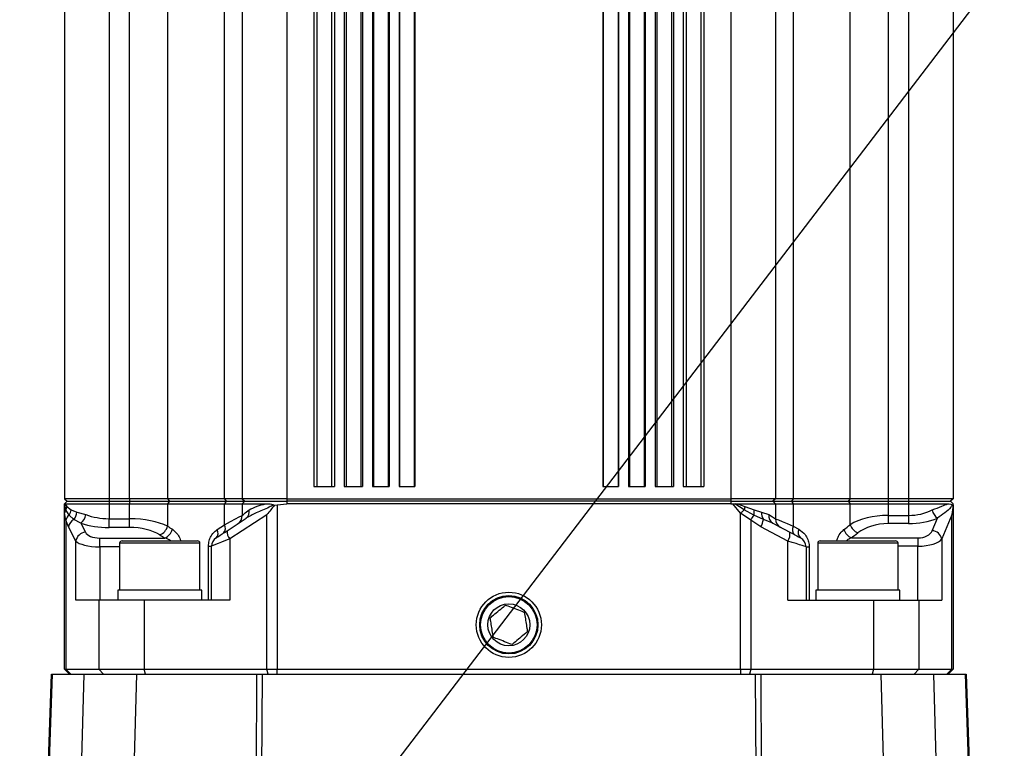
# Model space of a CAD drawing. Extents: x 0 to 16820, y 0 to 11880.
# Tile 55 of 84: x 8687 to 8886, y 6924 to 7071. Entities that reach past the tile are written whole.
import ezdxf

# ---------------------------------------------------------------- set-up
doc = ezdxf.new("R2010")
doc.units = 0
doc.header["$LTSCALE"] = 20
doc.layers.get('0').update_dxf_attribs({"linetype": 'CONTINUOUS'})
doc.styles.add('SLDTEXTSTYLE0', font='TXT', dxfattribs={"width": 0.605})
doc.dimstyles.new('SLDDIMSTYLE0', dxfattribs={"dimtxt": 100, "dimasz": 100, "dimexe": 0, "dimexo": 0.0625, "dimgap": 25, "dimtad": 1, "dimdec": 1, "dimrnd": 1e-09, "dimzin": 12, "dimtxsty": 'SLDTEXTSTYLE0', "dimsah": 1, "dimcen": 0, "dimazin": 3, "dimtfac": 1, "dimtofl": 0, "dimtmove": 0, "dimatfit": 3, "dimtolj": 1, "dimtzin": 12})
doc.dimstyles.new('SLDDIMSTYLE1', dxfattribs={"dimtxt": 100, "dimasz": 100, "dimexe": 0, "dimexo": 0.0625, "dimgap": 25, "dimtad": 1, "dimdec": 4, "dimlfac": 20, "dimzin": 12, "dimtxsty": 'SLDTEXTSTYLE0', "dimsah": 1, "dimcen": 0.09, "dimadec": 1, "dimazin": 3, "dimtfac": 1, "dimtofl": 0, "dimtmove": 0, "dimatfit": 3, "dimtolj": 1, "dimtzin": 12})

# ---------------------------------------------------------------- blocks, each defined once
blk = doc.blocks.new('_D')
at = {"color": 7, "linetype": 'CONTINUOUS'}
for q in [(10380.8, 9036.16), (8366, 6401.82)]:
    blk.add_line((9334.36, 7667.96), q, dxfattribs=at)
blk.add_solid([(9334.36, 7667.96), (9407.03, 7738.27), (9383.2, 7756.5)], dxfattribs=at)
at = {"color": 7, "linetype": 'CONTINUOUS', "insert": (10032.55, 8792.98), "char_height": 100, "attachment_point": 1, "rotation": 52.5905, "style": 'SLDTEXTSTYLE0'}
blk.add_mtext('R1594', dxfattribs=at)
blk = doc.blocks.new('_D_1')
at = {"color": 7, "linetype": 'CONTINUOUS'}
blk.add_line((11867.49, 8642.4), (8366, 6401.82), dxfattribs=at)
blk.add_solid([(11867.49, 8642.4), (11775.17, 8601.13), (11791.34, 8575.86)], dxfattribs=at)
at = {"color": 7, "linetype": 'CONTINUOUS', "insert": (9875.65, 7520.81), "char_height": 100, "attachment_point": 1, "rotation": 32.6149, "style": 'SLDTEXTSTYLE0'}
blk.add_mtext('R4157', dxfattribs=at)
blk = doc.blocks.new('_D_2')
at = {"color": 7, "linetype": 'CONTINUOUS'}
for p, q in [((4232.76, 7130.62), (3693.35, 7225.73)), ((8406, 6401.82), (13110.72, 6401.82))]:
    blk.add_line(p, q, dxfattribs=at)
blk.add_arc((8366, 6401.82), 4714.73, 0, 170, dxfattribs=at)
for points in [[(3722.9, 7220.52), (3756.05, 7316.05), (3726.56, 7321.58)], [(13080.72, 6401.82), (13094.66, 6501.97), (13064.66, 6501.66)]]:
    blk.add_solid(points, dxfattribs=at)
at = {"color": 7, "linetype": 'CONTINUOUS', "insert": (8646.6, 11239.4), "char_height": 100, "attachment_point": 1, "rotation": 355, "style": 'SLDTEXTSTYLE0'}
blk.add_mtext('170°', dxfattribs=at)

msp = doc.modelspace()

# ---------------------------------------------------------------- linework, layer by layer
at = {"color": 7, "linetype": 'CONTINUOUS'}
for p, q in [((8695.9969414, 7144.3198024), (8695.9969414, 6974.3197857)), ((8731.996925, 7144.3198024), (8731.996925, 6974.3197857)), ((8839.9969352, 7144.3198024), (8839.9969352, 6974.3197857)), ((8875.9969188, 7144.3198024), (8875.9969188, 6974.3197857)), ((8746.4969171, 7141.3197814), (8746.4969171, 6976.8197833)), ((8750.6464137, 7141.3197814), (8750.6464137, 6976.8197833)), ((8752.6464177, 7141.3197814), (8752.6464177, 6976.8197833)), ((8756.3732577, 7141.3197814), (8756.3732577, 6976.8197833)), ((8758.3732618, 7141.3197814), (8758.3732618, 6976.8197833)), ((8761.7781175, 7141.3197814), (8761.7781175, 6976.8197833)), ((8763.7781216, 7141.3197814), (8763.7781216, 6976.8197833)), ((8766.939701, 7141.3197814), (8766.939701, 6976.8197833)), ((8805.0541593, 7141.3197814), (8805.0541593, 6976.8197833)), ((8808.2157386, 7141.3197814), (8808.2157386, 6976.8197833)), ((8810.2157129, 7141.3197814), (8810.2157129, 6976.8197833)), ((8813.6205984, 7141.3197814), (8813.6205984, 6976.8197833)), ((8815.6206025, 7141.3197814), (8815.6206025, 6976.8197833)), ((8819.3474425, 7141.3197814), (8819.3474425, 6976.8197833)), ((8821.3474466, 7141.3197814), (8821.3474466, 6976.8197833)), ((8825.4969431, 7141.3197814), (8825.4969431, 6976.8197833)), ((8746.4969171, 6976.8197833), (8750.6464137, 6976.8197833)), ((8752.6464177, 6976.8197833), (8756.3732577, 6976.8197833)), ((8758.3732618, 6976.8197833), (8761.7781175, 6976.8197833)), ((8763.7781216, 6976.8197833), (8766.939701, 6976.8197833)), ((8805.0541593, 6976.8197833), (8808.2157386, 6976.8197833)), ((8810.2157129, 6976.8197833), (8813.6205984, 6976.8197833)), ((8815.6206025, 6976.8197833), (8819.3474425, 6976.8197833)), ((8821.3474466, 6976.8197833), (8825.4969431, 6976.8197833)), ((8704.996915, 6974.3197857), (8695.9969414, 6974.3197857)), ((8695.9969414, 6974.3197857), (8696.496935, 6973.8198219)), ((8696.496935, 6973.8198219), (8695.9969414, 6973.3197986)), ((8696.496935, 6973.8198219), (8704.996915, 6973.8198219)), ((8709.1594351, 6974.3197857), (8704.996915, 6974.3197857)), ((8704.996915, 6973.8198219), (8709.1594351, 6973.8198219)), ((8716.8431891, 6974.3197857), (8709.1594351, 6974.3197857)), ((8709.1594351, 6973.8198219), (8717.2273709, 6973.8198219)), ((8728.3969237, 6974.3197857), (8716.8431891, 6974.3197857)), ((8717.2273709, 6973.8198219), (8728.716941, 6973.8198219)), ((8731.996925, 6974.3197857), (8728.3969237, 6974.3197857)), ((8728.716941, 6973.8198219), (8732.4969186, 6973.8198219)), ((8740.9969283, 6974.3197857), (8731.996925, 6974.3197857)), ((8731.996925, 6974.3197857), (8732.4969186, 6973.8198219)), ((8732.4969186, 6973.8198219), (8731.996925, 6973.3197986)), ((8732.4969186, 6973.8198219), (8740.9969283, 6973.8198219)), ((8740.9969283, 6974.3197857), (8830.9969319, 6974.3197857)), ((8830.9969319, 6973.8198219), (8740.9969283, 6973.8198219)), ((8839.9969352, 6974.3197857), (8830.9969319, 6974.3197857)), ((8830.9969319, 6973.8198219), (8839.4969417, 6973.8198219)), ((8839.9969352, 6974.3197857), (8839.4969417, 6973.8198219)), ((8839.4969417, 6973.8198219), (8839.9969352, 6973.3197986)), ((8839.4969417, 6973.8198219), (8843.2769192, 6973.8198219)), ((8843.5969366, 6974.3197857), (8839.9969352, 6974.3197857)), ((8843.2769192, 6973.8198219), (8854.7664894, 6973.8198219)), ((8855.1506711, 6974.3197857), (8843.5969366, 6974.3197857)), ((8854.7664894, 6973.8198219), (8862.8344251, 6973.8198219)), ((8862.8344251, 6974.3197857), (8855.1506711, 6974.3197857)), ((8866.9969155, 6974.3197857), (8862.8344251, 6974.3197857)), ((8862.8344251, 6973.8198219), (8866.9969155, 6973.8198219)), ((8875.9969188, 6974.3197857), (8866.9969155, 6974.3197857)), ((8866.9969155, 6973.8198219), (8875.496955, 6973.8198219)), ((8875.9969188, 6974.3197857), (8875.496955, 6973.8198219)), ((8875.496955, 6973.8198219), (8875.9969188, 6973.3197986)), ((8695.9969414, 6973.3112155), (8696.0211707, 6973.3096062)), ((8695.9969414, 6971.4103638), (8695.9969414, 6973.3112155)), ((8696.0211707, 6973.3096062), (8696.0951401, 6973.3197986)), ((8696.0951401, 6973.3197986), (8704.996915, 6973.3197986)), ((8704.996915, 6973.3197986), (8709.1594351, 6973.3197986)), ((8709.1594351, 6973.3197986), (8716.8431891, 6973.3197986)), ((8716.8431891, 6973.3197986), (8728.3969237, 6973.3197986)), ((8728.3969237, 6973.3197986), (8731.996925, 6973.3197986)), ((8731.996925, 6973.3197986), (8736.7590977, 6973.3197986)), ((8731.996925, 6973.3197986), (8731.996925, 6970.9694682)), ((8738.3404089, 6973.095089), (8738.5315312, 6973.0044304)), ((8738.5315312, 6973.0044304), (8739.0501512, 6973.1116591)), ((8739.0501512, 6973.1116591), (8740.9969283, 6973.3197986)), ((8830.9969319, 6973.3197986), (8740.9969283, 6973.3197986)), ((8830.9969319, 6973.3197986), (8831.3893391, 6973.3112155)), ((8831.3893391, 6973.3112155), (8831.783743, 6973.3096062)), ((8831.783743, 6973.3096062), (8832.3228968, 6973.3197986)), ((8832.3228968, 6973.3197986), (8839.9969352, 6973.3197986)), ((8839.9969352, 6973.3197986), (8839.9969352, 6970.2941476)), ((8839.9969352, 6973.3197986), (8843.5969366, 6973.3197986)), ((8843.5969366, 6973.3197986), (8855.1506711, 6973.3197986)), ((8855.1506711, 6973.3197986), (8862.8344251, 6973.3197986)), ((8862.8344251, 6973.3197986), (8866.9969155, 6973.3197986)), ((8866.9969155, 6973.3197986), (8874.936731, 6973.3197986)), ((8875.8308006, 6973.095089), (8875.9801103, 6973.0044304)), ((8875.9801103, 6973.0044304), (8875.9969188, 6973.1116591)), ((8875.9969188, 6973.1116591), (8875.9969188, 6939.8197828)), ((8695.9969414, 6939.8197828), (8695.9969414, 6971.4103638)), ((8728.9137555, 6967.8688346), (8732.7584339, 6970.3877269)), ((8839.4657088, 6969.365686), (8842.9150296, 6967.5514995)), ((8707.6512588, 6965.8198057), (8722.6461185, 6965.8198057)), ((8722.6461185, 6965.8198057), (8722.9212536, 6965.8198057)), ((8849.0726067, 6965.8198057), (8864.3426014, 6965.8198057)), ((8707.1512355, 6965.3197823), (8707.1512355, 6955.8198152)), ((8723.4212471, 6955.8198152), (8723.4212471, 6965.3197823)), ((8725.7862402, 6953.8197814), (8725.7862402, 6964.7391139)), ((8846.20762, 6964.6119176), (8846.20762, 6953.8197814)), ((8848.5726131, 6965.3197823), (8848.5726131, 6955.8198152)), ((8864.842595, 6955.8198152), (8864.842595, 6965.3197823)), ((8706.7862464, 6955.8198152), (8706.7862464, 6953.8197814)), ((8707.4345661, 6955.8198152), (8706.7862464, 6955.8198152)), ((8723.7862362, 6955.8198152), (8707.4345661, 6955.8198152)), ((8723.7862362, 6953.8197814), (8723.7862362, 6955.8198152)), ((8848.2075943, 6955.8198152), (8848.2075943, 6953.8197814)), ((8859.9635376, 6955.8198152), (8848.2075943, 6955.8198152)), ((8865.2076138, 6955.8198152), (8859.9635376, 6955.8198152)), ((8865.2076138, 6953.8197814), (8865.2076138, 6955.8198152)), ((8702.9300047, 6953.8197814), (8698.275776, 6953.8197814)), ((8712.122382, 6953.8197814), (8702.9300047, 6953.8197814)), ((8729.492159, 6953.8197814), (8712.122382, 6953.8197814)), ((8842.5017012, 6953.8197814), (8859.8714782, 6953.8197814)), ((8859.8714782, 6953.8197814), (8869.0638853, 6953.8197814)), ((8869.0638853, 6953.8197814), (8873.7180544, 6953.8197814)), ((8696.9969286, 6938.8197957), (8695.9969414, 6939.8197828)), ((8695.9969414, 6939.8197828), (8696.2695135, 6939.8197828)), ((8696.2695135, 6939.8197828), (8702.9300047, 6939.8197828)), ((8702.9300047, 6939.8197828), (8712.122382, 6939.8197828)), ((8712.122382, 6939.8197828), (8736.9796051, 6939.8197828)), ((8736.9796051, 6939.8197828), (8739.0501512, 6939.8197828)), ((8739.0501512, 6939.8197828), (8832.943709, 6939.8197828)), ((8832.943709, 6939.8197828), (8835.0142552, 6939.8197828)), ((8835.0142552, 6939.8197828), (8859.8714782, 6939.8197828)), ((8859.8714782, 6939.8197828), (8869.0638853, 6939.8197828)), ((8869.0638853, 6939.8197828), (8875.7243468, 6939.8197828)), ((8875.9969188, 6939.8197828), (8874.9969317, 6938.8197957)), ((8875.7243468, 6939.8197828), (8875.9969188, 6939.8197828)), ((8690.5636204, 6859.8207234), (8693.322332, 6938.8197957)), ((8693.322332, 6938.8197957), (8693.4585286, 6938.8197957)), ((8693.4585286, 6938.8197957), (8699.989946, 6938.8197957)), ((8699.989946, 6938.8197957), (8710.5900658, 6938.8197957)), ((8710.5900658, 6938.8197957), (8734.9655939, 6938.8197957)), ((8734.9655939, 6938.8197957), (8736.0002412, 6938.8197957)), ((8736.0002412, 6938.8197957), (8835.9936191, 6938.8197957)), ((8835.9936191, 6938.8197957), (8837.0282663, 6938.8197957)), ((8837.0282663, 6938.8197957), (8861.4037944, 6938.8197957)), ((8861.4037944, 6938.8197957), (8872.003944, 6938.8197957)), ((8872.003944, 6938.8197957), (8878.5353018, 6938.8197957)), ((8878.5353018, 6938.8197957), (8878.671558, 6938.8197957)), ((8878.671558, 6938.8197957), (8880.0328685, 6899.8360036))]:
    msp.add_line(p, q, dxfattribs=at)
at = {"color": 8, "linetype": 'CONTINUOUS'}
for p, q in [((8704.996915, 7144.3198024), (8704.996915, 6974.3197857)), ((8709.1594351, 6974.3197857), (8709.1594351, 7144.3198024)), ((8716.8431891, 7144.3198024), (8716.8431891, 6974.3197857)), ((8728.3969237, 6974.3197857), (8728.3969237, 7144.3198024)), ((8740.9969283, 7144.3198024), (8740.9969283, 6974.3197857)), ((8830.9969319, 7144.3198024), (8830.9969319, 6974.3197857)), ((8843.5969366, 7144.3198024), (8843.5969366, 6974.3197857)), ((8855.1506711, 6974.3197857), (8855.1506711, 7144.3198024)), ((8862.8344251, 7144.3198024), (8862.8344251, 6974.3197857)), ((8866.9969155, 7144.3198024), (8866.9969155, 6974.3197857)), ((8747.077377, 7141.3197814), (8747.077377, 6976.8197833)), ((8750.0659538, 7141.3197814), (8750.0659538, 6976.8197833)), ((8753.0155493, 7141.3197814), (8753.0155493, 6976.8197833)), ((8756.0041262, 7141.3197814), (8756.0041262, 6976.8197833)), ((8758.5814012, 7141.3197814), (8758.5814012, 6976.8197833)), ((8761.5699781, 7141.3197814), (8761.5699781, 6976.8197833)), ((8763.8646079, 7141.3197814), (8763.8646079, 6976.8197833)), ((8766.8532146, 7141.3197814), (8766.8532146, 6976.8197833)), ((8805.1406456, 7141.3197814), (8805.1406456, 6976.8197833)), ((8808.1292225, 7141.3197814), (8808.1292225, 6976.8197833)), ((8810.4238821, 7141.3197814), (8810.4238821, 6976.8197833)), ((8813.412459, 7141.3197814), (8813.412459, 6976.8197833)), ((8815.989734, 7141.3197814), (8815.989734, 6976.8197833)), ((8818.9783109, 7141.3197814), (8818.9783109, 6976.8197833)), ((8821.9278766, 7141.3197814), (8821.9278766, 6976.8197833)), ((8824.9164833, 7141.3197814), (8824.9164833, 6976.8197833)), ((8704.996915, 6974.3197857), (8704.996915, 6973.8198219)), ((8704.996915, 6973.8198219), (8704.996915, 6973.3197986)), ((8709.1594351, 6974.3197857), (8709.1594351, 6973.8198219)), ((8709.1594351, 6973.8198219), (8709.1594351, 6973.3197986)), ((8716.8431891, 6974.3197857), (8717.2273709, 6973.8198219)), ((8717.2273709, 6973.8198219), (8716.8431891, 6973.3197986)), ((8728.3969237, 6974.3197857), (8728.716941, 6973.8198219)), ((8728.716941, 6973.8198219), (8728.3969237, 6973.3197986)), ((8740.9969283, 6974.3197857), (8740.9969283, 6973.8198219)), ((8740.9969283, 6973.8198219), (8740.9969283, 6973.3197986)), ((8830.9969319, 6974.3197857), (8830.9969319, 6973.8198219)), ((8830.9969319, 6973.8198219), (8830.9969319, 6973.3197986)), ((8843.5969366, 6974.3197857), (8843.2769192, 6973.8198219)), ((8843.2769192, 6973.8198219), (8843.5969366, 6973.3197986)), ((8855.1506711, 6974.3197857), (8854.7664894, 6973.8198219)), ((8854.7664894, 6973.8198219), (8855.1506711, 6973.3197986)), ((8862.8344251, 6974.3197857), (8862.8344251, 6973.8198219)), ((8862.8344251, 6973.8198219), (8862.8344251, 6973.3197986)), ((8866.9969155, 6974.3197857), (8866.9969155, 6973.8198219)), ((8866.9969155, 6973.8198219), (8866.9969155, 6973.3197986)), ((8696.2785138, 6972.0912276), (8696.0211707, 6973.3096062)), ((8696.0951401, 6973.3197986), (8696.4577151, 6972.7720319)), ((8696.9102634, 6971.0445105), (8696.2785138, 6972.0912276)), ((8696.4577151, 6972.7720319), (8697.3242177, 6972.0776974)), ((8697.3242177, 6972.0776974), (8698.4742893, 6971.6248809)), ((8704.996915, 6973.3197986), (8704.996915, 6970.2941476)), ((8709.1594351, 6970.2941476), (8709.1594351, 6973.3197986)), ((8716.8431891, 6973.3197986), (8716.8431891, 6968.7794147)), ((8728.3969237, 6969.0826236), (8728.3969237, 6973.3197986)), ((8739.0501512, 6973.1116591), (8739.0501512, 6939.8197828)), ((8832.943709, 6971.4103638), (8831.3893391, 6973.3112155)), ((8833.7076021, 6972.0912276), (8831.783743, 6973.3096062)), ((8832.3228968, 6973.3197986), (8833.8397456, 6972.7720319)), ((8835.6215669, 6971.0445105), (8833.7076021, 6972.0912276)), ((8833.8397456, 6972.7720319), (8835.7011391, 6972.0776974)), ((8835.7011391, 6972.0776974), (8837.1981693, 6971.6248809)), ((8843.5969366, 6973.3197986), (8843.5969366, 6968.7794147)), ((8855.1506711, 6969.0826236), (8855.1506711, 6973.3197986)), ((8862.8344251, 6973.3197986), (8862.8344251, 6970.9694682)), ((8866.9969155, 6973.3197986), (8866.9969155, 6970.9694682)), ((8696.2695135, 6970.0112639), (8695.9969414, 6971.4103638)), ((8696.2695135, 6970.0112639), (8696.2695135, 6939.8197828)), ((8696.8184127, 6968.642026), (8696.2695135, 6970.0112639)), ((8697.8875412, 6970.1334535), (8696.9102634, 6971.0445105)), ((8699.2833925, 6969.365686), (8697.8875412, 6970.1334535)), ((8698.4742893, 6971.6248809), (8700.3222121, 6971.1357652)), ((8704.996915, 6968.5240088), (8704.996915, 6970.2941476)), ((8704.996915, 6970.2941476), (8709.1594351, 6970.2941476)), ((8709.1594351, 6968.5240088), (8709.1594351, 6970.2941476)), ((8736.9796051, 6971.1013733), (8729.492159, 6966.195911)), ((8736.9796051, 6939.8197828), (8736.9796051, 6971.1013733)), ((8832.943709, 6939.8197828), (8832.943709, 6971.4103638)), ((8835.0142552, 6970.0112639), (8832.943709, 6971.4103638)), ((8835.0142552, 6970.0112639), (8835.0142552, 6939.8197828)), ((8837.0627178, 6968.642026), (8835.0142552, 6970.0112639)), ((8837.560655, 6970.1334535), (8835.6215669, 6971.0445105)), ((8837.1981693, 6971.6248809), (8838.6876298, 6971.1357652)), ((8839.4657088, 6969.365686), (8837.560655, 6970.1334535)), ((8862.8344251, 6970.9694682), (8862.8344251, 6969.2965446)), ((8862.8344251, 6970.9694682), (8866.9969155, 6970.9694682)), ((8866.9969155, 6970.9694682), (8866.9969155, 6969.2965446)), ((8871.7862083, 6967.8688346), (8872.8164149, 6970.3877269)), ((8875.7243468, 6971.1013733), (8873.7180544, 6966.195911)), ((8875.7243468, 6939.8197828), (8875.7243468, 6971.1013733)), ((8698.275776, 6965.7814203), (8696.8184127, 6968.642026)), ((8699.2833925, 6969.365686), (8700.2076222, 6967.5514995)), ((8709.1594351, 6968.5240088), (8704.996915, 6968.5240088)), ((8726.9072546, 6968.084961), (8728.3969237, 6969.0826236)), ((8842.5017012, 6965.7814203), (8837.0627178, 6968.642026)), ((8843.5969366, 6968.7794147), (8844.7636379, 6968.1521355)), ((8866.9969155, 6969.2965446), (8862.8344251, 6969.2965446)), ((8698.275776, 6953.8197814), (8698.275776, 6965.7814203)), ((8703.1053914, 6964.6119176), (8703.1053914, 6966.3820563)), ((8703.1053914, 6966.3820563), (8716.3170887, 6966.3820563)), ((8729.492159, 6966.195911), (8729.492159, 6953.8197814)), ((8842.5017012, 6953.8197814), (8842.5017012, 6965.7814203)), ((8855.3907884, 6966.4120375), (8868.8884689, 6966.4120375)), ((8868.8884689, 6966.4120375), (8868.8884689, 6964.7391139)), ((8873.7180544, 6966.195911), (8873.7180544, 6953.8197814)), ((8703.1053914, 6964.6119176), (8703.1053914, 6953.8197814)), ((8707.1512355, 6964.6119176), (8703.1053914, 6964.6119176)), ((8723.1281115, 6965.3197823), (8707.1512355, 6965.3197823)), ((8723.4212471, 6965.3197823), (8723.1281115, 6965.3197823)), ((8725.1386656, 6964.7391139), (8725.7862402, 6964.7391139)), ((8725.1386656, 6953.8197814), (8725.1386656, 6964.7391139)), ((8846.20762, 6964.6119176), (8846.8551947, 6964.6119176)), ((8846.8551947, 6964.6119176), (8846.8551947, 6953.8197814)), ((8864.842595, 6965.3197823), (8848.5726131, 6965.3197823)), ((8868.8884689, 6964.7391139), (8864.842595, 6964.7391139)), ((8868.8884689, 6953.8197814), (8868.8884689, 6964.7391139)), ((8702.9300047, 6953.8197814), (8702.9300047, 6939.8197828)), ((8712.122382, 6953.8197814), (8712.122382, 6939.8197828)), ((8859.8714782, 6953.8197814), (8859.8714782, 6939.8197828)), ((8869.0638853, 6953.8197814), (8869.0638853, 6939.8197828)), ((8697.2354366, 6938.8197957), (8696.2695135, 6939.8197828)), ((8703.8959278, 6938.8197957), (8702.9300047, 6939.8197828)), ((8712.3811854, 6938.8197957), (8712.122382, 6939.8197828)), ((8737.2384084, 6938.8197957), (8736.9796051, 6939.8197828)), ((8739.0501512, 6938.8197957), (8739.0501512, 6939.8197828)), ((8832.943709, 6939.8197828), (8832.943709, 6938.8197957)), ((8835.0142552, 6939.8197828), (8834.7554518, 6938.8197957)), ((8859.8714782, 6939.8197828), (8859.612645, 6938.8197957)), ((8869.0638853, 6939.8197828), (8868.0979325, 6938.8197957)), ((8875.7243468, 6939.8197828), (8874.7583939, 6938.8197957)), ((8693.4585286, 6938.8197957), (8690.7058073, 6859.9920271)), ((8697.9713453, 6868.0231868), (8699.989946, 6938.8197957)), ((8710.5900658, 6938.8197957), (8708.8531567, 6877.9022096)), ((8734.7605838, 6894.2297994), (8734.9655939, 6938.8197957)), ((8736.0002412, 6938.8197957), (8735.7974662, 6894.7176038)), ((8836.1352397, 6908.0198108), (8835.9936191, 6938.8197957)), ((8837.0282663, 6938.8197957), (8837.1698571, 6908.0198108)), ((8862.3818768, 6904.5158325), (8861.4037944, 6938.8197957)), ((8872.003944, 6938.8197957), (8873.0535818, 6902.0058213)), ((8879.895003, 6899.8830615), (8878.5353018, 6938.8197957))]:
    msp.add_line(p, q, dxfattribs=at)
at = {"color": 8, "linetype": 'CONTINUOUS', "flags": 128}
for points in [[(8731.996925, 6970.9694682), (8732.1518673, 6971.0935651), (8732.6113595, 6971.4615045), (8733.3595766, 6972.0606504)], [(8832.943709, 6971.4103638), (8833.0438746, 6971.4996515), (8833.1435932, 6971.588522), (8833.2423879, 6971.6765581), (8833.3398415, 6971.7634617), (8833.4355367, 6971.8486963), (8833.5289968, 6971.9320236), (8833.6198045, 6972.0129667), (8833.7076021, 6972.0912276)], [(8728.3969237, 6969.0826236), (8729.6386672, 6969.7334467), (8730.6462539, 6970.2615438), (8731.3888682, 6970.6508218), (8731.8437411, 6970.8891808), (8731.996925, 6970.9694682)], [(8838.6876298, 6971.1357652), (8839.4069089, 6970.6734119), (8839.8481919, 6970.3897534), (8839.9969352, 6970.2941476)], [(8839.9969352, 6970.2941476), (8840.1501192, 6970.2296554), (8840.604992, 6970.0382648), (8841.3476063, 6969.7258173), (8842.355193, 6969.3018495), (8843.5969366, 6968.7794147)], [(8729.492159, 6966.195911), (8728.616835, 6965.8518134), (8727.8171493, 6965.5374585), (8727.1209968, 6965.2638136), (8726.5526367, 6965.0403558), (8726.1318875, 6964.8749529), (8725.873412, 6964.7733866), (8725.7862402, 6964.7391139)], [(8846.20762, 6964.6119176), (8846.1204482, 6964.6394549), (8845.8619727, 6964.7209941), (8845.4412235, 6964.8537932), (8844.8728634, 6965.0331436), (8844.176711, 6965.2528463), (8843.3770252, 6965.5051528), (8842.5017012, 6965.7814203)]]:
    msp.add_lwpolyline(points, dxfattribs=at)
at = {"color": 7, "linetype": 'CONTINUOUS', "flags": 128}
for points in [[(8726.6902043, 6966.4120375), (8726.7425073, 6966.4463101), (8726.8975986, 6966.5478764), (8727.1500243, 6966.7132793), (8727.4910523, 6966.9367372), (8727.9087318, 6967.2103821), (8728.3885492, 6967.524737), (8728.9137555, 6967.8688346)], [(8842.9150296, 6967.5514995), (8843.440236, 6967.2752915), (8843.9200534, 6967.0229255), (8844.3377329, 6966.8032227), (8844.6787609, 6966.6238724), (8844.9312164, 6966.4911328), (8845.0862778, 6966.4095341), (8845.1385809, 6966.3820563)]]:
    msp.add_lwpolyline(points, dxfattribs=at)
at = {"color": 7, "linetype": 'CONTINUOUS'}
for radius in [6.6, 5.9, 5.7124746, 4.25]:
    msp.add_circle((8785.9969283, 6948.8197952), radius, dxfattribs=at)
for centre, radius, start, end in [((8365.9969283, 6401.8197952), 4157, 190, 170), ((8365.9969283, 6401.8197952), 1594, 190, 170), ((8729.9969283, 6970.9694978), 2, 303.231384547, 359.999999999), ((8841.9969283, 6970.2941376), 2, 179.999999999, 242.258039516), ((8707.6512502, 6965.3197952), 0.5, 90, 180), ((8722.9212502, 6965.3197952), 0.5, 0, 89.999999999), ((8727.7862502, 6964.7391071), 2, 123.231384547, 180), ((8844.2076064, 6964.6119361), 2, 0, 62.258039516), ((8849.0726064, 6965.3197952), 0.5, 90.000000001, 180), ((8864.3426064, 6965.3197952), 0.5, 0, 89.999999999)]:
    msp.add_arc(centre, radius, start, end, dxfattribs=at)
at = {"color": 8, "linetype": 'CONTINUOUS'}
for centre, radius, start, end in [((8697.02008, 6971.3858975), 1.023431, 136.434613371, 178.630147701), ((8694.3960649, 6972.9507128), 2.0693788, 335.459592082, 355.046615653), ((8694.953724, 6972.4279334), 2.3962273, 324.736768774, 351.59545881), ((8731.8042691, 6971.6750613), 1.602392, 306.545628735, 13.923932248), ((8839.5556412, 6971.309355), 5.9000751, 165.646236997, 172.384814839), ((8838.7315773, 6971.3246467), 3.1226016, 166.044908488, 185.147064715), ((8874.9350091, 6972.8987885), 3.2854028, 194.780084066, 229.845521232), ((8698.0554845, 6969.6190232), 1.8285364, 128.778019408, 167.613173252), ((8698.8566761, 6968.3098142), 2.0651592, 117.987476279, 170.742893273), ((8695.9637677, 6971.7514236), 2.5137088, 319.93482743, 357.114451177), ((8697.3407393, 6971.6956549), 3.0335881, 309.820262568, 349.36431326), ((8829.911708, 6973.7054933), 6.2994697, 324.095570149, 335.012925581), ((8833.113303, 6970.789438), 4.4954705, 331.465784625, 351.609370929), ((8839.5107791, 6971.3971876), 2.3237917, 174.376936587, 212.944349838), ((8840.3289832, 6970.801209), 1.6751026, 168.479251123, 238.97873928), ((8714.3464288, 6969.394931), 2.5715117, 291.920680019, 346.151247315), ((8715.3191361, 6968.7692825), 2.5874231, 292.686808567, 346.20091107), ((8725.6909398, 6967.3922273), 1.3997506, 315.552102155, 29.663022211), ((8727.1987766, 6968.3677873), 1.3951872, 316.62986033, 30.821069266), ((8731.1366111, 6967.7009222), 2.2291885, 175.680136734, 222.464913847), ((8844.9075586, 6968.1183883), 1.4678849, 153.235412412, 229.072991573), ((8846.0872691, 6967.5077604), 1.4721477, 154.042081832, 229.877451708), ((8856.5060846, 6968.9343968), 2.7579308, 197.938591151, 246.146716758), ((8857.7470286, 6969.9253534), 2.7297006, 197.982475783, 247.159029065), ((8871.590264, 6965.6906803), 2.18695, 13.357172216, 84.859572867), ((8700.4073475, 6965.3942833), 2.1664422, 95.289635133, 169.706118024), ((8840.7443024, 6967.1250852), 2.2122129, 322.599342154, 11.113584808)]:
    msp.add_arc(centre, radius, start, end, dxfattribs=at)
for centre, major_axis, ratio, start_param, end_param in [((8866.9969283, 6978.1763047), (9, 0), 0.8007563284, 4.7123889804, 5.2698621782), ((8704.9969283, 6976.079547), (9, 0), 0.6428232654, 4.166224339, 4.7123889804), ((8709.1594375, 6966.0865671), (10, 0), 0.4207570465, 0.6944982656, 1.5707963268), ((8862.8344192, 6965.7281836), (10, 0), 0.524131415, 1.5707963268, 2.447094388), ((8866.9969283, 6976.5033762), (11, 0), 0.6551642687, 4.7123889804, 5.2698621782), ((8704.9969283, 6974.3094411), (11, 0), 0.5259463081, 4.166224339, 4.7123889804), ((8709.1594375, 6964.3164612), (8, 0), 0.5259463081, 0.6944982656, 1.5707963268), ((8785.9969283, 6999.7471309), (90, 0), 0.5376340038, 3.8360909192, 3.8530832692), ((8785.9969283, 7007.6586968), (90, 0), 0.6697234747, 5.5669472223, 5.5886870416), ((8862.8344192, 6964.0552551), (8, 0), 0.6551642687, 1.5707963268, 2.447094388), ((8868.888452, 6968.3775284), (3, 0), 0.6551642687, 4.7123889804, 6.0213859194), ((8703.1054046, 6966.189775), (5, 0), 0.3155677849, 3.4033920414, 4.7123889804), ((8703.1054046, 6967.9598809), (3, 0), 0.5259463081, 3.4033920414, 4.7123889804), ((8785.9969283, 6997.9770249), (92, 0), 0.5259463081, 3.8360909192, 3.8530832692), ((8785.9969283, 7005.9857683), (92, 0), 0.6551642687, 5.5669472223, 5.5886870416), ((8868.888452, 6966.7045999), (5, 0), 0.3930985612, 4.7123889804, 6.0213859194)]:
    msp.add_ellipse(centre, major_axis=major_axis, ratio=ratio, start_param=start_param, end_param=end_param, dxfattribs=at)
for points, knots in [([(8738.3404089, 6973.095089), (8738.0462749, 6972.9331596), (8736.8735471, 6972.2875383), (8734.8496865, 6971.5456439), (8733.4260808, 6970.7573999), (8732.7584339, 6970.3877269)], [0, 0, 0, 0, 0.15093991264, 0.60180527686, 1, 1, 1, 1]), ([(8733.3595766, 6972.0606504), (8733.8670444, 6972.3302897), (8734.7874745, 6972.8193533), (8736.1484702, 6973.1648067), (8736.7590977, 6973.3197986)], [0, 0, 0, 0, 0.5513377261, 1, 1, 1, 1]), ([(8871.7583133, 6972.0606504), (8872.4561773, 6972.3302893), (8873.7219376, 6972.8193504), (8874.560501, 6973.1648062), (8874.936731, 6973.3197986)], [0, 0, 0, 0, 0.55133979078, 1, 1, 1, 1]), ([(8875.8308006, 6973.095089), (8875.7352161, 6972.9331589), (8875.3541063, 6972.2875193), (8874.4404561, 6971.5456674), (8873.3348958, 6970.7574035), (8872.8164149, 6970.3877269)], [0, 0, 0, 0, 0.1509374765, 0.6018103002, 1, 1, 1, 1]), ([(8717.8318812, 6968.1521355), (8718.2191109, 6967.8355602), (8718.8465278, 6967.3226225), (8719.3844657, 6966.390403), (8719.4836654, 6965.9066209), (8719.5014669, 6965.8198057)], [0, 0, 0, 0, 0.5695014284, 0.9227465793, 1, 1, 1, 1]), ([(8725.1386656, 6964.7391139), (8725.1679871, 6965.1062471), (8725.2263683, 6965.8372343), (8725.7036429, 6966.9113125), (8726.3015586, 6967.6442586), (8726.7685236, 6967.9840208), (8726.9072546, 6968.084961)], [0, 0, 0, 0, 0.254762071, 0.5072486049, 0.8536080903, 1, 1, 1, 1]), ([(8844.7636379, 6968.1521355), (8845.2162697, 6967.8394072), (8845.9496638, 6967.3326974), (8846.6005359, 6966.1596725), (8846.8325515, 6965.2734208), (8846.8499218, 6964.765961), (8846.8551947, 6964.6119176)], [0, 0, 0, 0, 0.42017408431, 0.68080309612, 0.90310523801, 1, 1, 1, 1]), ([(8852.4349047, 6965.8198057), (8852.5424142, 6966.1460128), (8852.7978209, 6966.9209724), (8853.3550001, 6967.6433664), (8853.7614591, 6967.9838098), (8853.8822247, 6968.084961)], [0, 0, 0, 0, 0.33816046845, 0.80335672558, 1, 1, 1, 1]), ([(8717.4754752, 6965.8198057), (8717.4682005, 6965.8269116), (8717.1471756, 6966.1404839), (8716.7273756, 6966.2626544), (8716.3170887, 6966.3820563)], [0, 0, 0, 0, 0.0226609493, 1, 1, 1, 1]), ([(8855.3907884, 6966.4120375), (8855.2668932, 6966.3634605), (8854.9070777, 6966.2223838), (8854.5871544, 6965.9792326), (8854.3773903, 6965.8198057)], [0, 0, 0, 0, 0.3443299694, 1, 1, 1, 1])]:
    msp.add_open_spline(points, degree=3, knots=knots, dxfattribs=at)
at = {"color": 7, "linetype": 'CONTINUOUS'}
for points, knots in [([(8736.7590977, 6973.3197986), (8737.1499083, 6973.3270019), (8737.7148828, 6973.3374154), (8738.1930156, 6973.1521886), (8738.3404089, 6973.095089)], [0, 0, 0, 0, 0.6917315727, 1, 1, 1, 1]), ([(8738.5315312, 6973.0044304), (8738.0111872, 6972.3770405), (8737.4864783, 6971.7443878), (8736.9837868, 6971.1066782), (8736.9796051, 6971.1013733)], [0, 0, 0, 0, 0.9916812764, 1, 1, 1, 1]), ([(8874.936731, 6973.3197986), (8875.1182247, 6973.3269996), (8875.3806043, 6973.33741), (8875.7247179, 6973.1521887), (8875.8308006, 6973.095089)], [0, 0, 0, 0, 0.69172177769, 1, 1, 1, 1]), ([(8875.9801103, 6973.0044304), (8875.9198379, 6972.3762039), (8875.8590585, 6971.7426933), (8875.7254611, 6971.1066782), (8875.7243468, 6971.1013733)], [0, 0, 0, 0, 0.9916592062, 1, 1, 1, 1]), ([(8875.9969188, 6973.1116591), (8875.9969188, 6973.2009885), (8875.9969188, 6973.3114425), (8875.9969188, 6973.318457), (8875.9969188, 6973.3197986)], [0, 0, 0, 0, 0.8087473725, 1, 1, 1, 1]), ([(8782.2159542, 6950.2472578), (8782.334322, 6950.3442011), (8782.8161883, 6950.7388497), (8783.7583057, 6951.51041), (8784.7155562, 6952.2943474), (8785.2057133, 6952.6957732), (8785.3426648, 6952.8079329)], [0, 0, 0, 0, 0.12225546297, 0.49769270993, 0.85965369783, 1, 1, 1, 1]), ([(8785.3426648, 6952.8079329), (8785.4857997, 6952.7539001), (8786.0685108, 6952.5339289), (8787.2077396, 6952.1037495), (8788.365319, 6951.6668269), (8788.9580212, 6951.4429999), (8789.1236259, 6951.3804613)], [0, 0, 0, 0, 0.1222516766, 0.4976944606, 0.8596527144, 1, 1, 1, 1]), ([(8782.8702344, 6946.259111), (8782.8654004, 6946.2885684), (8782.8320377, 6946.4918731), (8782.7226238, 6947.1587964), (8782.5479854, 6948.2233898), (8782.3825293, 6949.2319134), (8782.2722654, 6949.9040667), (8782.2332777, 6950.141679), (8782.2159542, 6950.2472578)], [0, 0, 0, 0, 0.0252702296, 0.1744062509, 0.4998131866, 0.8031743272, 0.9125440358, 1, 1, 1, 1]), ([(8789.1236259, 6951.3804613), (8789.1284601, 6951.351024), (8789.1618409, 6951.1477588), (8789.2712141, 6950.4807568), (8789.4458702, 6949.416211), (8789.6113475, 6948.4076862), (8789.7215899, 6947.7355215), (8789.7605819, 6947.4978931), (8789.7779061, 6947.3923145)], [0, 0, 0, 0, 0.0252580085, 0.1744073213, 0.4998140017, 0.8031607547, 0.9125441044, 1, 1, 1, 1]), ([(8786.6511954, 6944.8316394), (8786.5080607, 6944.8856727), (8785.9253503, 6945.1056461), (8784.7861007, 6945.5357869), (8783.6285683, 6945.9728473), (8783.0358405, 6946.1965963), (8782.8702344, 6946.259111)], [0, 0, 0, 0, 0.1222516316, 0.4976942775, 0.8596574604, 1, 1, 1, 1]), ([(8789.7779061, 6947.3923145), (8789.6595364, 6947.2953935), (8789.177629, 6946.9008077), (8788.2355843, 6946.1291421), (8787.2783024, 6945.3452273), (8786.7881466, 6944.9437996), (8786.6511954, 6944.8316394)], [0, 0, 0, 0, 0.1222470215, 0.4976930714, 0.8596537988, 1, 1, 1, 1])]:
    msp.add_open_spline(points, degree=3, knots=knots, dxfattribs=at)

# ---------------------------------------------------------------- dimensions: what is measured, and where the dimension line sits
dim = msp.add_angular_dim_2l(base=(8776.9122976, 11098.6039576), line1=((7345.1676267, 6401.8197952), (8365.9969283, 6401.8197952)), line2=((4272.1510991, 7123.6752698), (6796.21337, 6678.6149904)), dimstyle='SLDDIMSTYLE1', dxfattribs=at)
dim.commit()
dim.dimension.update_dxf_attribs({"geometry": '_D_2', "text_midpoint": (8776.9122976, 11098.6039576), "dimtype": 162})
for mpoint, picture, middle in [((9334.3644854, 7667.9557573), '_D', (10258.4359328, 8876.1747058)), ((11867.4903821, 8642.3984244), '_D_1', (10116.7438552, 7522.1093098))]:
    dim = msp.add_radius_dim(center=(8365.9969283, 6401.8197952), mpoint=mpoint, dimstyle='SLDDIMSTYLE0', dxfattribs=at)
    dim.commit()
    dim.dimension.update_dxf_attribs({"geometry": picture, "text_midpoint": middle, "dimtype": 164})

doc.saveas('drawing.dxf')
